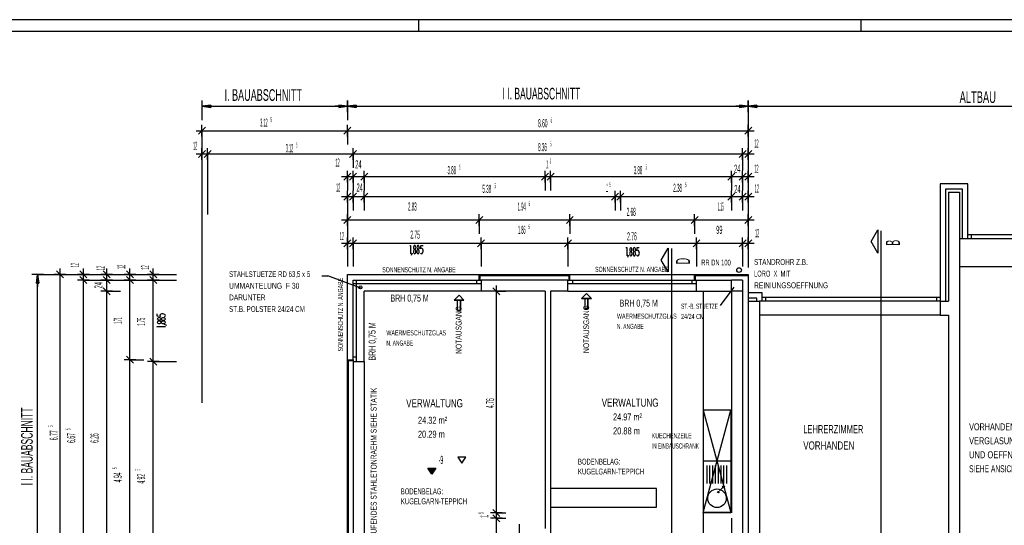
# Model space of a CAD drawing. Extents: x -0.6 to 1.54, y -0.37 to 1.17.
# Tile 72 of 79: x 0.23 to 0.65, y 0.58 to 0.8. Entities that reach past the tile are written whole.
import ezdxf

# ---------------------------------------------------------------- set-up
doc = ezdxf.new("R2010")
doc.units = 0
doc.linetypes.add('KCONTINUOUS', pattern=[0])
doc.layers.add('W01_---', color=7, linetype='CONTINUOUS')

msp = doc.modelspace()

# ---------------------------------------------------------------- linework, layer by layer
at = {"layer": 'W01_---', "color": 7, "linetype": 'KCONTINUOUS'}
for p, q in [((0.4, 0.8), (0.4, 0.795)), ((0.59, 0.8), (0.59, 0.795)), ((0.30701, 0.76535), (0.30701, 0.76035)), ((0.30701, 0.76285), (0.31076, 0.76335)), ((0.30701, 0.76285), (0.31076, 0.76335)), ((0.31076, 0.76335), (0.30701, 0.76285)), ((0.31076, 0.76235), (0.30701, 0.76285)), ((0.31076, 0.76235), (0.30701, 0.76285)), ((0.30701, 0.76285), (0.31076, 0.76235)), ((0.30701, 0.76285), (0.31226, 0.76285)), ((0.30701, 0.76285), (0.36951, 0.76285)), ((0.30701, 0.76285), (0.30701, 0.75685)), ((0.31076, 0.76335), (0.31076, 0.76235)), ((0.31076, 0.76335), (0.31076, 0.76235)), ((0.31076, 0.76235), (0.31076, 0.76335)), ((0.36951, 0.76285), (0.36426, 0.76285)), ((0.36951, 0.76285), (0.36576, 0.76335)), ((0.36576, 0.76335), (0.36576, 0.76235)), ((0.36951, 0.76285), (0.36576, 0.76335)), ((0.36576, 0.76335), (0.36576, 0.76235)), ((0.36951, 0.76285), (0.36576, 0.76335)), ((0.36576, 0.76335), (0.36576, 0.76235)), ((0.36576, 0.76235), (0.36951, 0.76285)), ((0.36576, 0.76235), (0.36951, 0.76285)), ((0.36576, 0.76235), (0.36951, 0.76285)), ((0.36951, 0.76035), (0.36951, 0.76535)), ((0.36951, 0.76535), (0.36951, 0.76035)), ((0.36951, 0.76285), (0.37326, 0.76335)), ((0.36951, 0.76285), (0.37326, 0.76335)), ((0.37326, 0.76335), (0.36951, 0.76285)), ((0.37326, 0.76235), (0.36951, 0.76285)), ((0.37326, 0.76235), (0.36951, 0.76285)), ((0.36951, 0.76285), (0.37326, 0.76235)), ((0.36951, 0.76285), (0.37476, 0.76285)), ((0.36951, 0.76285), (0.54161, 0.76285)), ((0.36951, 0.76285), (0.36951, 0.75685)), ((0.37326, 0.76335), (0.37326, 0.76235)), ((0.37326, 0.76335), (0.37326, 0.76235)), ((0.37326, 0.76235), (0.37326, 0.76335)), ((0.54161, 0.76285), (0.53636, 0.76285)), ((0.54161, 0.76285), (0.53786, 0.76335)), ((0.53786, 0.76335), (0.53786, 0.76235)), ((0.54161, 0.76285), (0.53786, 0.76335)), ((0.53786, 0.76335), (0.53786, 0.76235)), ((0.54161, 0.76285), (0.53786, 0.76335)), ((0.53786, 0.76335), (0.53786, 0.76235)), ((0.53786, 0.76235), (0.54161, 0.76285)), ((0.53786, 0.76235), (0.54161, 0.76285)), ((0.53786, 0.76235), (0.54161, 0.76285)), ((0.54161, 0.76035), (0.54161, 0.76535)), ((0.54161, 0.76535), (0.54161, 0.76035)), ((0.54161, 0.76285), (0.54536, 0.76335)), ((0.54161, 0.76285), (0.54536, 0.76335)), ((0.54536, 0.76335), (0.54161, 0.76285)), ((0.54536, 0.76235), (0.54161, 0.76285)), ((0.54536, 0.76235), (0.54161, 0.76285)), ((0.54161, 0.76285), (0.54536, 0.76235)), ((0.54161, 0.76285), (0.54686, 0.76285)), ((0.54161, 0.76285), (0.75628, 0.76285)), ((0.54161, 0.76285), (0.54161, 0.70404)), ((0.54536, 0.76335), (0.54536, 0.76235)), ((0.54536, 0.76335), (0.54536, 0.76235)), ((0.54536, 0.76235), (0.54536, 0.76335)), ((0.30551, 0.75085), (0.30851, 0.75385)), ((0.30701, 0.74985), (0.30701, 0.75485)), ((0.36801, 0.75085), (0.37101, 0.75385)), ((0.36951, 0.74985), (0.36951, 0.75485)), ((0.54011, 0.75085), (0.54311, 0.75385)), ((0.54161, 0.74985), (0.54161, 0.75485)), ((0.30451, 0.75235), (0.30951, 0.75235)), ((0.30701, 0.75235), (0.32943, 0.75235)), ((0.30701, 0.75235), (0.30701, 0.72993)), ((0.32943, 0.75235), (0.36951, 0.75235)), ((0.36701, 0.75235), (0.37201, 0.75235)), ((0.36951, 0.75235), (0.44905, 0.75235)), ((0.36951, 0.75235), (0.36951, 0.74635)), ((0.44905, 0.75235), (0.54161, 0.75235)), ((0.53911, 0.75235), (0.54411, 0.75235)), ((0.54161, 0.75235), (0.54161, 0.69363)), ((0.30701, 0.73985), (0.30701, 0.74485)), ((0.30941, 0.73985), (0.30941, 0.74485)), ((0.37191, 0.73985), (0.37191, 0.74485)), ((0.53921, 0.73985), (0.53921, 0.74485)), ((0.54161, 0.73985), (0.54161, 0.74485)), ((0.30451, 0.74235), (0.30951, 0.74235)), ((0.30551, 0.74085), (0.30851, 0.74385)), ((0.30691, 0.74235), (0.31191, 0.74235)), ((0.30701, 0.74235), (0.30941, 0.74235)), ((0.30701, 0.74235), (0.30701, 0.73635)), ((0.30791, 0.74085), (0.31091, 0.74385)), ((0.30941, 0.74235), (0.3414, 0.74235)), ((0.30941, 0.74235), (0.30941, 0.71641)), ((0.3414, 0.74235), (0.37191, 0.74235)), ((0.36941, 0.74235), (0.37441, 0.74235)), ((0.37041, 0.74085), (0.37341, 0.74385)), ((0.37191, 0.74235), (0.44929, 0.74235)), ((0.37191, 0.74235), (0.37191, 0.73635)), ((0.44929, 0.74235), (0.53921, 0.74235)), ((0.53671, 0.74235), (0.54171, 0.74235)), ((0.53771, 0.74085), (0.54071, 0.74385)), ((0.53911, 0.74235), (0.54411, 0.74235)), ((0.53921, 0.74235), (0.54058, 0.74235)), ((0.53921, 0.74235), (0.53921, 0.74098)), ((0.53921, 0.74098), (0.53921, 0.73519)), ((0.54011, 0.74085), (0.54311, 0.74385)), ((0.54058, 0.74235), (0.54161, 0.74235)), ((0.54161, 0.74235), (0.54161, 0.73635)), ((0.36701, 0.73264), (0.37201, 0.73264)), ((0.36801, 0.73114), (0.37101, 0.73414)), ((0.36941, 0.73264), (0.37441, 0.73264)), ((0.36951, 0.73014), (0.36951, 0.73514)), ((0.36951, 0.73264), (0.37191, 0.73264)), ((0.36951, 0.73264), (0.36951, 0.72664)), ((0.37041, 0.73114), (0.37341, 0.73414)), ((0.37191, 0.73014), (0.37191, 0.73514)), ((0.37191, 0.73264), (0.37671, 0.73264)), ((0.37191, 0.73264), (0.37191, 0.72664)), ((0.37421, 0.73264), (0.37921, 0.73264)), ((0.37521, 0.73114), (0.37821, 0.73414)), ((0.37671, 0.73014), (0.37671, 0.73514)), ((0.37671, 0.73264), (0.41063, 0.73264)), ((0.37671, 0.73264), (0.37671, 0.72664)), ((0.41063, 0.73264), (0.45441, 0.73264)), ((0.45191, 0.73264), (0.45691, 0.73264)), ((0.45291, 0.73114), (0.45591, 0.73414)), ((0.45421, 0.73264), (0.45921, 0.73264)), ((0.45441, 0.73014), (0.45441, 0.73514)), ((0.45441, 0.73264), (0.45671, 0.73264)), ((0.45441, 0.73264), (0.45441, 0.72664)), ((0.45521, 0.73114), (0.45821, 0.73414)), ((0.45671, 0.73014), (0.45671, 0.73514)), ((0.45671, 0.73264), (0.49063, 0.73264)), ((0.45671, 0.73264), (0.45671, 0.72664)), ((0.49063, 0.73264), (0.53441, 0.73264)), ((0.53191, 0.73264), (0.53691, 0.73264)), ((0.53291, 0.73114), (0.53591, 0.73414)), ((0.53441, 0.73014), (0.53441, 0.73514)), ((0.53441, 0.73264), (0.53921, 0.73264)), ((0.53441, 0.73264), (0.53441, 0.72664)), ((0.53671, 0.73264), (0.54171, 0.73264)), ((0.53771, 0.73114), (0.54071, 0.73414)), ((0.53911, 0.73264), (0.54411, 0.73264)), ((0.53921, 0.73014), (0.53921, 0.73514)), ((0.53921, 0.73264), (0.54161, 0.73264)), ((0.53921, 0.73264), (0.53921, 0.73015)), ((0.54011, 0.73114), (0.54311, 0.73414)), ((0.54161, 0.73014), (0.54161, 0.73514)), ((0.54161, 0.73264), (0.54161, 0.73255)), ((0.54161, 0.73255), (0.54161, 0.72664)), ((0.30701, 0.72993), (0.30701, 0.63548)), ((0.53921, 0.73015), (0.53921, 0.72664)), ((0.62401, 0.72953), (0.62401, 0.67913)), ((0.63601, 0.72953), (0.62401, 0.72953)), ((0.63601, 0.70593), (0.63601, 0.72953)), ((0.36701, 0.72404), (0.37201, 0.72404)), ((0.36801, 0.72254), (0.37101, 0.72554)), ((0.36941, 0.72404), (0.37441, 0.72404)), ((0.36951, 0.72154), (0.36951, 0.72654)), ((0.36951, 0.72404), (0.37191, 0.72404)), ((0.36951, 0.72404), (0.36951, 0.69454)), ((0.37041, 0.72254), (0.37341, 0.72554)), ((0.37191, 0.72154), (0.37191, 0.72654)), ((0.37191, 0.72404), (0.37671, 0.72404)), ((0.37191, 0.72404), (0.37191, 0.71804)), ((0.37421, 0.72404), (0.37921, 0.72404)), ((0.37521, 0.72254), (0.37821, 0.72554)), ((0.37671, 0.72154), (0.37671, 0.72654)), ((0.37671, 0.72404), (0.42505, 0.72404)), ((0.37671, 0.72404), (0.37671, 0.71804)), ((0.42505, 0.72404), (0.48441, 0.72404)), ((0.48191, 0.72404), (0.48691, 0.72404)), ((0.48291, 0.72254), (0.48591, 0.72554)), ((0.48421, 0.72404), (0.48921, 0.72404)), ((0.48441, 0.72154), (0.48441, 0.72654)), ((0.48441, 0.72404), (0.48671, 0.72404)), ((0.48441, 0.72404), (0.48441, 0.71804)), ((0.48521, 0.72254), (0.48821, 0.72554)), ((0.48671, 0.72154), (0.48671, 0.72654)), ((0.48671, 0.72404), (0.50656, 0.72404)), ((0.48671, 0.72404), (0.48671, 0.71804)), ((0.50656, 0.72404), (0.53441, 0.72404)), ((0.53191, 0.72404), (0.53691, 0.72404)), ((0.53291, 0.72254), (0.53591, 0.72554)), ((0.53441, 0.72154), (0.53441, 0.72654)), ((0.53441, 0.72404), (0.53921, 0.72404)), ((0.53441, 0.72404), (0.53441, 0.71804)), ((0.53671, 0.72404), (0.54171, 0.72404)), ((0.53771, 0.72254), (0.54071, 0.72554)), ((0.53911, 0.72404), (0.54411, 0.72404)), ((0.53921, 0.72154), (0.53921, 0.72654)), ((0.53921, 0.72404), (0.54161, 0.72404)), ((0.53921, 0.72404), (0.53921, 0.72148)), ((0.54011, 0.72254), (0.54311, 0.72554)), ((0.54161, 0.72154), (0.54161, 0.72654)), ((0.54161, 0.72404), (0.54161, 0.72388)), ((0.54161, 0.72388), (0.54161, 0.71679)), ((0.62631, 0.72723), (0.62631, 0.67913)), ((0.63371, 0.72723), (0.62631, 0.72723)), ((0.62761, 0.72593), (0.62761, 0.67913)), ((0.62761, 0.72593), (0.63241, 0.72593)), ((0.63241, 0.72593), (0.63241, 0.59373)), ((0.63371, 0.70593), (0.63371, 0.72723)), ((0.53921, 0.72148), (0.53921, 0.71804)), ((0.36801, 0.71254), (0.37101, 0.71554)), ((0.36951, 0.71154), (0.36951, 0.71654)), ((0.42461, 0.71254), (0.42761, 0.71554)), ((0.42611, 0.71154), (0.42611, 0.71654)), ((0.46351, 0.71254), (0.46651, 0.71554)), ((0.46501, 0.71154), (0.46501, 0.71654)), ((0.51711, 0.71254), (0.52011, 0.71554)), ((0.51861, 0.71154), (0.51861, 0.71654)), ((0.54011, 0.71254), (0.54311, 0.71554)), ((0.54161, 0.71154), (0.54161, 0.71654)), ((0.36701, 0.71404), (0.37201, 0.71404)), ((0.36951, 0.71404), (0.39063, 0.71404)), ((0.36951, 0.71404), (0.36951, 0.70804)), ((0.39063, 0.71404), (0.42611, 0.71404)), ((0.42361, 0.71404), (0.42861, 0.71404)), ((0.42611, 0.71404), (0.43774, 0.71404)), ((0.42611, 0.71404), (0.42611, 0.70804)), ((0.43774, 0.71404), (0.46501, 0.71404)), ((0.46251, 0.71404), (0.46751, 0.71404)), ((0.46501, 0.71404), (0.48682, 0.71404)), ((0.46501, 0.71404), (0.46501, 0.70804)), ((0.48682, 0.71404), (0.51861, 0.71404)), ((0.51611, 0.71404), (0.52111, 0.71404)), ((0.51861, 0.71404), (0.52363, 0.71404)), ((0.51861, 0.71404), (0.51861, 0.70901)), ((0.52363, 0.71404), (0.54161, 0.71404)), ((0.53911, 0.71404), (0.54411, 0.71404)), ((0.54161, 0.71404), (0.54161, 0.70804)), ((0.36951, 0.70154), (0.36951, 0.70654)), ((0.37191, 0.70154), (0.37191, 0.70654)), ((0.42691, 0.70154), (0.42691, 0.70654)), ((0.46421, 0.70154), (0.46421, 0.70654)), ((0.51861, 0.70901), (0.51861, 0.70804)), ((0.51941, 0.70154), (0.51941, 0.70654)), ((0.53921, 0.70154), (0.53921, 0.70654)), ((0.54161, 0.70154), (0.54161, 0.70654)), ((0.5944, 0.70477), (0.59733, 0.70984)), ((0.5944, 0.70477), (0.59733, 0.70984)), ((0.5944, 0.70477), (0.59733, 0.70984)), ((0.59733, 0.70984), (0.59733, 0.6997)), ((0.59733, 0.70984), (0.59733, 0.6997)), ((0.59733, 0.70984), (0.59733, 0.6997)), ((0.59874, 0.5754), (0.59874, 0.70939)), ((0.75628, 0.70763), (0.63601, 0.70763)), ((0.63751, 0.70593), (0.63751, 0.70763)), ((0.36701, 0.70404), (0.37201, 0.70404)), ((0.36801, 0.70254), (0.37101, 0.70554)), ((0.36941, 0.70404), (0.37441, 0.70404)), ((0.36951, 0.70404), (0.37191, 0.70404)), ((0.36951, 0.70404), (0.36951, 0.69404)), ((0.37041, 0.70254), (0.37341, 0.70554)), ((0.37191, 0.70404), (0.39374, 0.70404)), ((0.37191, 0.70404), (0.37191, 0.69404)), ((0.39374, 0.70404), (0.42691, 0.70404)), ((0.39625, 0.70305), (0.39657, 0.70305)), ((0.39657, 0.70305), (0.39657, 0.69955)), ((0.39789, 0.70254), (0.39786, 0.70221)), ((0.39786, 0.70221), (0.39789, 0.70188)), ((0.398, 0.70282), (0.39789, 0.70254)), ((0.39815, 0.70301), (0.398, 0.70282)), ((0.39834, 0.70307), (0.39815, 0.70301)), ((0.39852, 0.70301), (0.39834, 0.70307)), ((0.39868, 0.70282), (0.39852, 0.70301)), ((0.39879, 0.70254), (0.39868, 0.70282)), ((0.39882, 0.70221), (0.39879, 0.70254)), ((0.39879, 0.70188), (0.39882, 0.70221)), ((0.39938, 0.70254), (0.39935, 0.70221)), ((0.39935, 0.70221), (0.39938, 0.70188)), ((0.39949, 0.70282), (0.39938, 0.70254)), ((0.39964, 0.70301), (0.39949, 0.70282)), ((0.39983, 0.70307), (0.39964, 0.70301)), ((0.40001, 0.70301), (0.39983, 0.70307)), ((0.40017, 0.70282), (0.40001, 0.70301)), ((0.40027, 0.70254), (0.40017, 0.70282)), ((0.40031, 0.70221), (0.40027, 0.70254)), ((0.40027, 0.70188), (0.40031, 0.70221)), ((0.40087, 0.70162), (0.401, 0.70305)), ((0.401, 0.70305), (0.40196, 0.70305)), ((0.42441, 0.70404), (0.42941, 0.70404)), ((0.42541, 0.70254), (0.42841, 0.70554)), ((0.42691, 0.70404), (0.43791, 0.70404)), ((0.42691, 0.70404), (0.42691, 0.69404)), ((0.43791, 0.70404), (0.46421, 0.70404)), ((0.46171, 0.70404), (0.46671, 0.70404)), ((0.46271, 0.70254), (0.46571, 0.70554)), ((0.46421, 0.70404), (0.48755, 0.70404)), ((0.46421, 0.70404), (0.46421, 0.69404)), ((0.48755, 0.70404), (0.51941, 0.70404)), ((0.48911, 0.70214), (0.48944, 0.70214)), ((0.48944, 0.70214), (0.48944, 0.69864)), ((0.49102, 0.70209), (0.49086, 0.7019)), ((0.49121, 0.70215), (0.49102, 0.70209)), ((0.49139, 0.70209), (0.49121, 0.70215)), ((0.49155, 0.7019), (0.49139, 0.70209)), ((0.49251, 0.70209), (0.49235, 0.7019)), ((0.49269, 0.70215), (0.49251, 0.70209)), ((0.49288, 0.70209), (0.49269, 0.70215)), ((0.49304, 0.7019), (0.49288, 0.70209)), ((0.49374, 0.7007), (0.49387, 0.70214)), ((0.49387, 0.70214), (0.49483, 0.70214)), ((0.51691, 0.70404), (0.52191, 0.70404)), ((0.51791, 0.70254), (0.52091, 0.70554)), ((0.51941, 0.70404), (0.523, 0.70404)), ((0.51941, 0.70404), (0.51941, 0.70045)), ((0.523, 0.70404), (0.53921, 0.70404)), ((0.53671, 0.70404), (0.54171, 0.70404)), ((0.53771, 0.70254), (0.54071, 0.70554)), ((0.53911, 0.70404), (0.54411, 0.70404)), ((0.53921, 0.70404), (0.54107, 0.70404)), ((0.53921, 0.70404), (0.53921, 0.70218)), ((0.53921, 0.70218), (0.53921, 0.69404)), ((0.54011, 0.70254), (0.54311, 0.70554)), ((0.54107, 0.70404), (0.54161, 0.70404)), ((0.54161, 0.70404), (0.54161, 0.69404)), ((0.59733, 0.6997), (0.5944, 0.70477)), ((0.59733, 0.6997), (0.5944, 0.70477)), ((0.59733, 0.6997), (0.5944, 0.70477)), ((0.71877, 0.70593), (0.63241, 0.70593)), ((0.39704, 0.69897), (0.39737, 0.69991)), ((0.39786, 0.70081), (0.39782, 0.70046)), ((0.39782, 0.70046), (0.39786, 0.70011)), ((0.39798, 0.70111), (0.39786, 0.70081)), ((0.39786, 0.70011), (0.39798, 0.69981)), ((0.39789, 0.70188), (0.398, 0.7016)), ((0.39814, 0.70131), (0.39798, 0.70111)), ((0.39798, 0.69981), (0.39814, 0.69961)), ((0.398, 0.7016), (0.39815, 0.70141)), ((0.39829, 0.70136), (0.39814, 0.70131)), ((0.39814, 0.69961), (0.39834, 0.69954)), ((0.39815, 0.70141), (0.39829, 0.70136)), ((0.39829, 0.70136), (0.39839, 0.70136)), ((0.39834, 0.69954), (0.39854, 0.69961)), ((0.39839, 0.70136), (0.39852, 0.70141)), ((0.39854, 0.70131), (0.39839, 0.70136)), ((0.39852, 0.70141), (0.39868, 0.7016)), ((0.3987, 0.70111), (0.39854, 0.70131)), ((0.39854, 0.69961), (0.3987, 0.69981)), ((0.39868, 0.7016), (0.39879, 0.70188)), ((0.39882, 0.70081), (0.3987, 0.70111)), ((0.3987, 0.69981), (0.39882, 0.70011)), ((0.39886, 0.70046), (0.39882, 0.70081)), ((0.39882, 0.70011), (0.39886, 0.70046)), ((0.39935, 0.70081), (0.39931, 0.70046)), ((0.39931, 0.70046), (0.39935, 0.70011)), ((0.39946, 0.70111), (0.39935, 0.70081)), ((0.39935, 0.70011), (0.39946, 0.69981)), ((0.39938, 0.70188), (0.39949, 0.7016)), ((0.39963, 0.70131), (0.39946, 0.70111)), ((0.39946, 0.69981), (0.39963, 0.69961)), ((0.39949, 0.7016), (0.39964, 0.70141)), ((0.39978, 0.70136), (0.39963, 0.70131)), ((0.39963, 0.69961), (0.39983, 0.69954)), ((0.39964, 0.70141), (0.39978, 0.70136)), ((0.39978, 0.70136), (0.39988, 0.70136)), ((0.39983, 0.69954), (0.40003, 0.69961)), ((0.39988, 0.70136), (0.40001, 0.70141)), ((0.40003, 0.70131), (0.39988, 0.70136)), ((0.40001, 0.70141), (0.40017, 0.7016)), ((0.40019, 0.70111), (0.40003, 0.70131)), ((0.40003, 0.69961), (0.40019, 0.69981)), ((0.40017, 0.7016), (0.40027, 0.70188)), ((0.4003, 0.70081), (0.40019, 0.70111)), ((0.40019, 0.69981), (0.4003, 0.70011)), ((0.40034, 0.70046), (0.4003, 0.70081)), ((0.4003, 0.70011), (0.40034, 0.70046)), ((0.40081, 0.69994), (0.40102, 0.69965)), ((0.4011, 0.70185), (0.40087, 0.70162)), ((0.40102, 0.69965), (0.40127, 0.69953)), ((0.40137, 0.70191), (0.4011, 0.70185)), ((0.40127, 0.69953), (0.40154, 0.6996)), ((0.40162, 0.70179), (0.40137, 0.70191)), ((0.40154, 0.6996), (0.40177, 0.69983)), ((0.40183, 0.70151), (0.40162, 0.70179)), ((0.40177, 0.69983), (0.40193, 0.7002)), ((0.40196, 0.7011), (0.40183, 0.70151)), ((0.40193, 0.7002), (0.402, 0.70064)), ((0.402, 0.70064), (0.40196, 0.7011)), ((0.48991, 0.69805), (0.49023, 0.69899)), ((0.49073, 0.6999), (0.49069, 0.69954)), ((0.49069, 0.69954), (0.49073, 0.69919)), ((0.49076, 0.70162), (0.49072, 0.70129)), ((0.49072, 0.70129), (0.49076, 0.70096)), ((0.49084, 0.70019), (0.49073, 0.6999)), ((0.49073, 0.69919), (0.49084, 0.69889)), ((0.49086, 0.7019), (0.49076, 0.70162)), ((0.49076, 0.70096), (0.49086, 0.70068)), ((0.49101, 0.70039), (0.49084, 0.70019)), ((0.49084, 0.69889), (0.49101, 0.69869)), ((0.49086, 0.70068), (0.49102, 0.70049)), ((0.49116, 0.70045), (0.49101, 0.70039)), ((0.49101, 0.69869), (0.49121, 0.69862)), ((0.49102, 0.70049), (0.49116, 0.70045)), ((0.49116, 0.70045), (0.49125, 0.70045)), ((0.49121, 0.69862), (0.4914, 0.69869)), ((0.49125, 0.70045), (0.49139, 0.70049)), ((0.4914, 0.70039), (0.49125, 0.70045)), ((0.49139, 0.70049), (0.49155, 0.70068)), ((0.49157, 0.70019), (0.4914, 0.70039)), ((0.4914, 0.69869), (0.49157, 0.69889)), ((0.49165, 0.70162), (0.49155, 0.7019)), ((0.49155, 0.70068), (0.49165, 0.70096)), ((0.49168, 0.6999), (0.49157, 0.70019)), ((0.49157, 0.69889), (0.49168, 0.69919)), ((0.49169, 0.70129), (0.49165, 0.70162)), ((0.49165, 0.70096), (0.49169, 0.70129)), ((0.49172, 0.69954), (0.49168, 0.6999)), ((0.49168, 0.69919), (0.49172, 0.69954)), ((0.49222, 0.6999), (0.49218, 0.69954)), ((0.49218, 0.69954), (0.49222, 0.69919)), ((0.49225, 0.70162), (0.49221, 0.70129)), ((0.49221, 0.70129), (0.49225, 0.70096)), ((0.49233, 0.70019), (0.49222, 0.6999)), ((0.49222, 0.69919), (0.49233, 0.69889)), ((0.49235, 0.7019), (0.49225, 0.70162)), ((0.49225, 0.70096), (0.49235, 0.70068)), ((0.4925, 0.70039), (0.49233, 0.70019)), ((0.49233, 0.69889), (0.4925, 0.69869)), ((0.49235, 0.70068), (0.49251, 0.70049)), ((0.49265, 0.70045), (0.4925, 0.70039)), ((0.4925, 0.69869), (0.49269, 0.69862)), ((0.49251, 0.70049), (0.49265, 0.70045)), ((0.49265, 0.70045), (0.49274, 0.70045)), ((0.49269, 0.69862), (0.49289, 0.69869)), ((0.49274, 0.70045), (0.49288, 0.70049)), ((0.49289, 0.70039), (0.49274, 0.70045)), ((0.49288, 0.70049), (0.49304, 0.70068)), ((0.49306, 0.70019), (0.49289, 0.70039)), ((0.49289, 0.69869), (0.49306, 0.69889)), ((0.49314, 0.70162), (0.49304, 0.7019)), ((0.49304, 0.70068), (0.49314, 0.70096)), ((0.49317, 0.6999), (0.49306, 0.70019)), ((0.49306, 0.69889), (0.49317, 0.69919)), ((0.49318, 0.70129), (0.49314, 0.70162)), ((0.49314, 0.70096), (0.49318, 0.70129)), ((0.49321, 0.69954), (0.49317, 0.6999)), ((0.49317, 0.69919), (0.49321, 0.69954)), ((0.49368, 0.69902), (0.49389, 0.69874)), ((0.49397, 0.70093), (0.49374, 0.7007)), ((0.49389, 0.69874), (0.49414, 0.69862)), ((0.49423, 0.70099), (0.49397, 0.70093)), ((0.49414, 0.69862), (0.4944, 0.69868)), ((0.49449, 0.70087), (0.49423, 0.70099)), ((0.4944, 0.69868), (0.49463, 0.69891)), ((0.4947, 0.70059), (0.49449, 0.70087)), ((0.49463, 0.69891), (0.49479, 0.69928)), ((0.49483, 0.70019), (0.4947, 0.70059)), ((0.49479, 0.69928), (0.49486, 0.69973)), ((0.49486, 0.69973), (0.49483, 0.70019)), ((0.50428, 0.69679), (0.50721, 0.70186)), ((0.50428, 0.69679), (0.50721, 0.70186)), ((0.50428, 0.69679), (0.50721, 0.70186)), ((0.50721, 0.70186), (0.50721, 0.69172)), ((0.50721, 0.70186), (0.50721, 0.69172)), ((0.50721, 0.70186), (0.50721, 0.69172)), ((0.50881, 0.54615), (0.50881, 0.70176)), ((0.51941, 0.70045), (0.51941, 0.69404)), ((0.50721, 0.69172), (0.50428, 0.69679)), ((0.50721, 0.69172), (0.50428, 0.69679)), ((0.50721, 0.69172), (0.50428, 0.69679)), ((0.71877, 0.69393), (0.63241, 0.69393)), ((0.23891, 0.69063), (0.23391, 0.69063)), ((0.23591, 0.68688), (0.23641, 0.69063)), ((0.23591, 0.68688), (0.23641, 0.69063)), ((0.23641, 0.69063), (0.23591, 0.68688)), ((0.23641, 0.69063), (0.23691, 0.68688)), ((0.23641, 0.69063), (0.23691, 0.68688)), ((0.23691, 0.68688), (0.23641, 0.69063)), ((0.23641, 0.69063), (0.23641, 0.68538)), ((0.23641, 0.55513), (0.23641, 0.69063)), ((0.23641, 0.69063), (0.28831, 0.69063)), ((0.24859, 0.69063), (0.24359, 0.69063)), ((0.24759, 0.68913), (0.24459, 0.69213)), ((0.24609, 0.68813), (0.24609, 0.69313)), ((0.24609, 0.55513), (0.24609, 0.69063)), ((0.24609, 0.69063), (0.25209, 0.69063)), ((0.25859, 0.69063), (0.25359, 0.69063)), ((0.25759, 0.68913), (0.25459, 0.69213)), ((0.25759, 0.68673), (0.25459, 0.68973)), ((0.25609, 0.68813), (0.25609, 0.69313)), ((0.25609, 0.68573), (0.25609, 0.69073)), ((0.25609, 0.68823), (0.25609, 0.69063)), ((0.25609, 0.69063), (0.26209, 0.69063)), ((0.26859, 0.69063), (0.26359, 0.69063)), ((0.26759, 0.68913), (0.26459, 0.69213)), ((0.26759, 0.68673), (0.26459, 0.68973)), ((0.26609, 0.68813), (0.26609, 0.69313)), ((0.26609, 0.68573), (0.26609, 0.69073)), ((0.26609, 0.68823), (0.26609, 0.69063)), ((0.26609, 0.69063), (0.27209, 0.69063)), ((0.27859, 0.69063), (0.27359, 0.69063)), ((0.27759, 0.68913), (0.27459, 0.69213)), ((0.27759, 0.68673), (0.27459, 0.68973)), ((0.27609, 0.68813), (0.27609, 0.69313)), ((0.27609, 0.68573), (0.27609, 0.69073)), ((0.27609, 0.68823), (0.27609, 0.69063)), ((0.27609, 0.69063), (0.28209, 0.69063)), ((0.28859, 0.69063), (0.28359, 0.69063)), ((0.28759, 0.68913), (0.28459, 0.69213)), ((0.28759, 0.68673), (0.28459, 0.68973)), ((0.28609, 0.68813), (0.28609, 0.69313)), ((0.28609, 0.68573), (0.28609, 0.69073)), ((0.28609, 0.68823), (0.28609, 0.69063)), ((0.28609, 0.69063), (0.29609, 0.69063)), ((0.3585, 0.68999), (0.36103, 0.68999)), ((0.37572, 0.68464), (0.36103, 0.68999)), ((0.36951, 0.65403), (0.36951, 0.69063)), ((0.36951, 0.69063), (0.42611, 0.69063)), ((0.42611, 0.68823), (0.42611, 0.69063)), ((0.42611, 0.69063), (0.46501, 0.69063)), ((0.42651, 0.68823), (0.42651, 0.69023)), ((0.42651, 0.69023), (0.46461, 0.69023)), ((0.46461, 0.69023), (0.46461, 0.68823)), ((0.46501, 0.68823), (0.46501, 0.69063)), ((0.46501, 0.69063), (0.51861, 0.69063)), ((0.51861, 0.68823), (0.51861, 0.69063)), ((0.51861, 0.69063), (0.54161, 0.69063)), ((0.51901, 0.68823), (0.51901, 0.69023)), ((0.51901, 0.69023), (0.54161, 0.69023)), ((0.54161, 0.69063), (0.54161, 0.68273)), ((0.23691, 0.68688), (0.23591, 0.68688)), ((0.23691, 0.68688), (0.23591, 0.68688)), ((0.23591, 0.68688), (0.23691, 0.68688)), ((0.25859, 0.68823), (0.25359, 0.68823)), ((0.25609, 0.55473), (0.25609, 0.68823)), ((0.25609, 0.68823), (0.28609, 0.68823)), ((0.26859, 0.68823), (0.26359, 0.68823)), ((0.26609, 0.68343), (0.26609, 0.68823)), ((0.26609, 0.68823), (0.27209, 0.68823)), ((0.26609, 0.68093), (0.26609, 0.68593)), ((0.27859, 0.68823), (0.27359, 0.68823)), ((0.27609, 0.65403), (0.27609, 0.68823)), ((0.27609, 0.68823), (0.28209, 0.68823)), ((0.28859, 0.68823), (0.28359, 0.68823)), ((0.28609, 0.65323), (0.28609, 0.68823)), ((0.28609, 0.68823), (0.29609, 0.68823)), ((0.37191, 0.65403), (0.37191, 0.68823)), ((0.37191, 0.68823), (0.37671, 0.68823)), ((0.37191, 0.68673), (0.42691, 0.68673)), ((0.37341, 0.65323), (0.37341, 0.68823)), ((0.37671, 0.68823), (0.42691, 0.68823)), ((0.42491, 0.68823), (0.42491, 0.68673)), ((0.42691, 0.68823), (0.42691, 0.68343)), ((0.46421, 0.68823), (0.42691, 0.68823)), ((0.43349, 0.68093), (0.43349, 0.68593)), ((0.46421, 0.68343), (0.46421, 0.68823)), ((0.46421, 0.68823), (0.51941, 0.68823)), ((0.46421, 0.68673), (0.51941, 0.68673)), ((0.46621, 0.68823), (0.46621, 0.68673)), ((0.51741, 0.68823), (0.51741, 0.68673)), ((0.51941, 0.68343), (0.51941, 0.68823)), ((0.51941, 0.68823), (0.53441, 0.68823)), ((0.52967, 0.67726), (0.53554, 0.68522)), ((0.53441, 0.68343), (0.53441, 0.68823)), ((0.53921, 0.68823), (0.53441, 0.68823)), ((0.53921, 0.68823), (0.53921, 0.55473)), ((0.26859, 0.68343), (0.26359, 0.68343)), ((0.26759, 0.68193), (0.26459, 0.68493)), ((0.26609, 0.55823), (0.26609, 0.68343)), ((0.26609, 0.68343), (0.27209, 0.68343)), ((0.37671, 0.65323), (0.37671, 0.68343)), ((0.42691, 0.68343), (0.37671, 0.68343)), ((0.41528, 0.67959), (0.41741, 0.68172)), ((0.41528, 0.67959), (0.41741, 0.68172)), ((0.41741, 0.68172), (0.41528, 0.6796)), ((0.41741, 0.68172), (0.41953, 0.67959)), ((0.41741, 0.68172), (0.41953, 0.67959)), ((0.41741, 0.68172), (0.41953, 0.6796)), ((0.45441, 0.68343), (0.42691, 0.68343)), ((0.43599, 0.68343), (0.43099, 0.68343)), ((0.43499, 0.68193), (0.43199, 0.68493)), ((0.43349, 0.58823), (0.43349, 0.68343)), ((0.43349, 0.68343), (0.43749, 0.68343)), ((0.45441, 0.68343), (0.45441, 0.58593)), ((0.46421, 0.68343), (0.45671, 0.68343)), ((0.45671, 0.68343), (0.45671, 0.49303)), ((0.46421, 0.68343), (0.51941, 0.68343)), ((0.47007, 0.68035), (0.4722, 0.68248)), ((0.47007, 0.68035), (0.4722, 0.68248)), ((0.4722, 0.68248), (0.47007, 0.68035)), ((0.4722, 0.68248), (0.47433, 0.68035)), ((0.4722, 0.68248), (0.47433, 0.68035)), ((0.4722, 0.68248), (0.47433, 0.68035)), ((0.51941, 0.68343), (0.53441, 0.68343)), ((0.52221, 0.68343), (0.52221, 0.58843)), ((0.53441, 0.68343), (0.53441, 0.58823)), ((0.53921, 0.68343), (0.53441, 0.68343)), ((0.54761, 0.68273), (0.54161, 0.68273)), ((0.54161, 0.68273), (0.54161, 0.67913)), ((0.54761, 0.67913), (0.54761, 0.68273)), ((0.41528, 0.6796), (0.41953, 0.6796)), ((0.41953, 0.67959), (0.41528, 0.67959)), ((0.41953, 0.67959), (0.41528, 0.67959)), ((0.41681, 0.67509), (0.41681, 0.6796)), ((0.41681, 0.6751), (0.41681, 0.67959)), ((0.41681, 0.67959), (0.41801, 0.67959)), ((0.41681, 0.6751), (0.41681, 0.67959)), ((0.41681, 0.67959), (0.41801, 0.67959)), ((0.418, 0.67509), (0.418, 0.6796)), ((0.41801, 0.67959), (0.41801, 0.6751)), ((0.41801, 0.67959), (0.41801, 0.6751)), ((0.47433, 0.68035), (0.47007, 0.68035)), ((0.47433, 0.68035), (0.47007, 0.68035)), ((0.47007, 0.68035), (0.47433, 0.68035)), ((0.4716, 0.67585), (0.4716, 0.68035)), ((0.4716, 0.68035), (0.4728, 0.68035)), ((0.4716, 0.67585), (0.4716, 0.68035)), ((0.4716, 0.68035), (0.4728, 0.68035)), ((0.4716, 0.67585), (0.4716, 0.68035)), ((0.4728, 0.68035), (0.4728, 0.67585)), ((0.4728, 0.68035), (0.4728, 0.67585)), ((0.4728, 0.67585), (0.4728, 0.68035)), ((0.54531, 0.68043), (0.54161, 0.68043)), ((0.54161, 0.67913), (0.54161, 0.53793)), ((0.54161, 0.67913), (0.54641, 0.67913)), ((0.54531, 0.67913), (0.54531, 0.68043)), ((0.62401, 0.67913), (0.54641, 0.67913)), ((0.54641, 0.67913), (0.54641, 0.54873)), ((0.54761, 0.68083), (0.62401, 0.68083)), ((0.54911, 0.68083), (0.54911, 0.67913)), ((0.62251, 0.68083), (0.62251, 0.67913)), ((0.62401, 0.67913), (0.62761, 0.67913)), ((0.62401, 0.67913), (0.62401, 0.67313)), ((0.2878, 0.67271), (0.2878, 0.67368)), ((0.28924, 0.67259), (0.2878, 0.67271)), ((0.28906, 0.67334), (0.28894, 0.67308)), ((0.28894, 0.67308), (0.289, 0.67282)), ((0.289, 0.67282), (0.28924, 0.67259)), ((0.28935, 0.67355), (0.28906, 0.67334)), ((0.28975, 0.67368), (0.28935, 0.67355)), ((0.29021, 0.67371), (0.28975, 0.67368)), ((0.29066, 0.67364), (0.29021, 0.67371)), ((0.29103, 0.67348), (0.29066, 0.67364)), ((0.29091, 0.67253), (0.2912, 0.67274)), ((0.29126, 0.67326), (0.29103, 0.67348)), ((0.2912, 0.67274), (0.29132, 0.67299)), ((0.29132, 0.67299), (0.29126, 0.67326)), ((0.41801, 0.6751), (0.41681, 0.6751)), ((0.41801, 0.6751), (0.41681, 0.6751)), ((0.41681, 0.67509), (0.418, 0.67509)), ((0.4728, 0.67585), (0.4716, 0.67585)), ((0.4728, 0.67585), (0.4716, 0.67585)), ((0.4716, 0.67585), (0.4728, 0.67585)), ((0.62401, 0.67313), (0.54641, 0.67313)), ((0.62401, 0.67313), (0.62761, 0.67313)), ((0.62761, 0.67313), (0.62761, 0.59373)), ((0.28785, 0.67173), (0.28778, 0.67155)), ((0.28778, 0.67155), (0.28785, 0.67136)), ((0.28785, 0.67024), (0.28778, 0.67006)), ((0.28778, 0.67006), (0.28785, 0.66987)), ((0.2878, 0.66796), (0.2878, 0.66829)), ((0.2878, 0.66829), (0.2913, 0.66829)), ((0.28803, 0.67189), (0.28785, 0.67173)), ((0.28785, 0.67136), (0.28803, 0.6712)), ((0.28803, 0.6704), (0.28785, 0.67024)), ((0.28785, 0.66987), (0.28803, 0.66971)), ((0.28831, 0.67199), (0.28803, 0.67189)), ((0.28803, 0.6712), (0.28831, 0.6711)), ((0.28831, 0.6705), (0.28803, 0.6704)), ((0.28803, 0.66971), (0.28831, 0.66961)), ((0.28864, 0.67203), (0.28831, 0.67199)), ((0.28831, 0.6711), (0.28864, 0.67106)), ((0.28864, 0.67054), (0.28831, 0.6705)), ((0.28831, 0.66961), (0.28864, 0.66957)), ((0.28897, 0.67199), (0.28864, 0.67203)), ((0.28864, 0.67106), (0.28897, 0.6711)), ((0.28897, 0.6705), (0.28864, 0.67054)), ((0.28864, 0.66957), (0.28897, 0.66961)), ((0.28925, 0.67188), (0.28897, 0.67199)), ((0.28897, 0.6711), (0.28925, 0.6712)), ((0.28925, 0.6704), (0.28897, 0.6705)), ((0.28897, 0.66961), (0.28925, 0.66971)), ((0.28944, 0.67173), (0.28925, 0.67188)), ((0.28925, 0.6712), (0.28944, 0.67136)), ((0.28944, 0.67024), (0.28925, 0.6704)), ((0.28925, 0.66971), (0.28944, 0.66987)), ((0.28949, 0.67159), (0.28944, 0.67173)), ((0.28944, 0.67136), (0.28949, 0.6715)), ((0.28949, 0.6701), (0.28944, 0.67024)), ((0.28944, 0.66987), (0.28949, 0.67001)), ((0.28954, 0.67174), (0.28949, 0.67159)), ((0.28949, 0.6715), (0.28949, 0.67159)), ((0.28949, 0.6715), (0.28954, 0.67135)), ((0.28954, 0.67025), (0.28949, 0.6701)), ((0.28949, 0.67001), (0.28949, 0.6701)), ((0.28949, 0.67001), (0.28954, 0.66986)), ((0.28974, 0.67191), (0.28954, 0.67174)), ((0.28954, 0.67135), (0.28974, 0.67118)), ((0.28974, 0.67042), (0.28954, 0.67025)), ((0.28954, 0.66986), (0.28974, 0.66969)), ((0.29004, 0.67202), (0.28974, 0.67191)), ((0.28974, 0.67118), (0.29004, 0.67107)), ((0.29004, 0.67053), (0.28974, 0.67042)), ((0.28974, 0.66969), (0.29004, 0.66958)), ((0.29039, 0.67206), (0.29004, 0.67202)), ((0.29004, 0.67107), (0.29039, 0.67103)), ((0.29039, 0.67057), (0.29004, 0.67053)), ((0.29004, 0.66958), (0.29039, 0.66954)), ((0.29075, 0.67202), (0.29039, 0.67206)), ((0.29039, 0.67103), (0.29075, 0.67107)), ((0.29075, 0.67053), (0.29039, 0.67057)), ((0.29039, 0.66954), (0.29075, 0.66958)), ((0.29104, 0.67191), (0.29075, 0.67202)), ((0.29075, 0.67107), (0.29104, 0.67118)), ((0.29104, 0.67042), (0.29075, 0.67053)), ((0.29075, 0.66958), (0.29104, 0.66969)), ((0.29188, 0.66876), (0.29095, 0.66908)), ((0.29125, 0.67174), (0.29104, 0.67191)), ((0.29104, 0.67118), (0.29125, 0.67135)), ((0.29125, 0.67025), (0.29104, 0.67042)), ((0.29104, 0.66969), (0.29125, 0.66986)), ((0.29132, 0.67155), (0.29125, 0.67174)), ((0.29125, 0.67135), (0.29132, 0.67155)), ((0.29132, 0.67006), (0.29125, 0.67025)), ((0.29125, 0.66986), (0.29132, 0.67006)), ((0.27759, 0.65253), (0.27459, 0.65553)), ((0.27609, 0.65153), (0.27609, 0.65653)), ((0.28609, 0.65073), (0.28609, 0.65573)), ((0.27859, 0.65403), (0.27359, 0.65403)), ((0.27609, 0.55513), (0.27609, 0.65403)), ((0.27609, 0.65403), (0.28209, 0.65403)), ((0.28859, 0.65323), (0.28359, 0.65323)), ((0.28759, 0.65173), (0.28459, 0.65473)), ((0.28609, 0.55473), (0.28609, 0.65323)), ((0.28609, 0.65323), (0.29609, 0.65323)), ((0.36951, 0.65403), (0.37191, 0.65403)), ((0.36951, 0.55513), (0.36951, 0.65403)), ((0.36991, 0.65363), (0.37191, 0.65363)), ((0.36991, 0.55473), (0.36991, 0.65363)), ((0.37191, 0.65523), (0.37341, 0.65523)), ((0.37191, 0.65403), (0.37191, 0.55473)), ((0.37191, 0.65323), (0.37671, 0.65323)), ((0.37671, 0.65323), (0.37671, 0.55823)), ((0.53421, 0.63243), (0.52221, 0.63243)), ((0.52221, 0.63243), (0.53421, 0.58843)), ((0.52221, 0.58843), (0.53421, 0.63243)), ((0.53421, 0.63243), (0.53421, 0.58843)), ((0.42035, 0.61215), (0.41686, 0.61215)), ((0.41686, 0.61215), (0.41861, 0.60965)), ((0.41861, 0.60965), (0.42035, 0.61215)), ((0.53421, 0.61043), (0.52221, 0.61043)), ((0.52221, 0.61043), (0.52221, 0.55273)), ((0.40402, 0.60741), (0.40577, 0.60741)), ((0.40577, 0.60491), (0.40402, 0.60741)), ((0.40728, 0.60729), (0.40426, 0.60729)), ((0.40426, 0.60729), (0.40577, 0.60513)), ((0.4045, 0.60716), (0.40577, 0.60716)), ((0.40577, 0.60535), (0.4045, 0.60716)), ((0.4068, 0.60704), (0.40474, 0.60704)), ((0.40474, 0.60704), (0.40577, 0.60556)), ((0.40498, 0.60691), (0.40577, 0.60691)), ((0.40577, 0.60578), (0.40498, 0.60691)), ((0.40632, 0.60679), (0.40522, 0.60679)), ((0.40522, 0.60679), (0.40577, 0.606)), ((0.40546, 0.60666), (0.40577, 0.60666)), ((0.40577, 0.60622), (0.40546, 0.60666)), ((0.40584, 0.60654), (0.4057, 0.60654)), ((0.4057, 0.60654), (0.40577, 0.60644)), ((0.40577, 0.60741), (0.40752, 0.60741)), ((0.40752, 0.60741), (0.40577, 0.60491)), ((0.40577, 0.60513), (0.40728, 0.60729)), ((0.40577, 0.60716), (0.40704, 0.60716)), ((0.40704, 0.60716), (0.40577, 0.60535)), ((0.40577, 0.60556), (0.4068, 0.60704)), ((0.40577, 0.60691), (0.40657, 0.60691)), ((0.40657, 0.60691), (0.40577, 0.60578)), ((0.40577, 0.606), (0.40632, 0.60679)), ((0.40577, 0.60666), (0.40609, 0.60666)), ((0.40609, 0.60666), (0.40577, 0.60622)), ((0.40577, 0.60644), (0.40584, 0.60654)), ((0.524, 0.6009), (0.524, 0.60863)), ((0.5252, 0.6009), (0.5252, 0.60863)), ((0.5264, 0.6009), (0.5264, 0.60863)), ((0.5276, 0.6009), (0.5276, 0.60863)), ((0.5288, 0.6009), (0.5288, 0.60863)), ((0.53, 0.6009), (0.53, 0.60863)), ((0.5312, 0.6009), (0.5312, 0.60863)), ((0.5324, 0.6009), (0.5324, 0.60863)), ((0.50221, 0.59869), (0.4566, 0.59869)), ((0.50221, 0.59069), (0.50221, 0.59869)), ((0.53145, 0.59986), (0.5293, 0.59771)), ((0.62761, 0.59373), (0.62761, 0.54873)), ((0.63241, 0.59373), (0.63241, 0.54873)), ((0.43599, 0.58823), (0.43099, 0.58823)), ((0.43499, 0.58673), (0.43199, 0.58973)), ((0.43349, 0.58573), (0.43349, 0.59073)), ((0.43349, 0.58343), (0.43349, 0.58843)), ((0.43349, 0.58593), (0.43349, 0.58823)), ((0.43349, 0.58823), (0.43749, 0.58823)), ((0.4566, 0.59069), (0.50221, 0.59069)), ((0.53421, 0.58843), (0.52221, 0.58843)), ((0.52221, 0.58843), (0.53421, 0.58843)), ((0.43599, 0.58593), (0.43099, 0.58593)), ((0.43499, 0.58443), (0.43199, 0.58743)), ((0.43349, 0.55823), (0.43349, 0.58593)), ((0.43349, 0.58593), (0.43749, 0.58593)), ((0.45441, 0.58593), (0.45441, 0.58153)), ((0.53441, 0.58593), (0.53441, 0.55473)), ((0.44339, 0.57843), (0.44339, 0.58343))]:
    msp.add_line(p, q, dxfattribs=at)
for points in [[(0, 0), (1.168, 0), (1.168, 0.8), (0, 0.8), (0, 0), (0, 0)], [(0.02, 0.005), (1.163, 0.005), (1.163, 0.795), (0.02, 0.795), (0.02, 0.005), (0.02, 0.005)]]:
    msp.add_lwpolyline(points, dxfattribs=at)
for centre, radius in [((0.53769, 0.69252), 0.001), ((0.37506, 0.68508), 0.00064), ((0.52821, 0.59454), 0.004), ((0.52879, 0.5972), 0.00029), ((0.53103, 0.59944), 0.00041)]:
    msp.add_circle(centre, radius, dxfattribs=at)

# ---------------------------------------------------------------- texts
at = {"layer": 'W01_---', "color": 7}
for s, height, width, p in [('I. BAUABSCHNITT ', 0.005, 0.582, (0.31669, 0.76516, 61)), ('I I. BAUABSCHNITT ', 0.005, 0.548823, (0.43608, 0.76576, 61)), ('ALTBAU', 0.005, 0.6, (0.63241, 0.76425, 61)), ('3.12', 0.0035, 0.28, (0.33202, 0.75407, 61)), ('5 ', 0.0021, 0.333333, (0.33644, 0.75611, 61)), ('8.60', 0.0035, 0.353357, (0.45138, 0.75382, 61)), ('5 ', 0.0021, 0.333333, (0.45677, 0.75586, 61)), ('12', 0.0035, 0.28, (0.54421, 0.74511, 61)), ('12', 0.0035, 0.28, (0.30313, 0.74413, 61)), ('3.12', 0.0035, 0.28, (0.34301, 0.74308, 61)), ('5 ', 0.0021, 0.333333, (0.34743, 0.74512, 61)), ('8.36', 0.0035, 0.333357, (0.45137, 0.74356, 61)), ('5 ', 0.0021, 0.333333, (0.45649, 0.7456, 61)), ('12', 0.0035, 0.28, (0.36432, 0.73694, 61)), ('5 ', 0.0021, 0.333333, (0.45635, 0.73818, 61)), ('24', 0.0035, 0.42, (0.37283, 0.73614, 61)), ('3.88', 0.0035, 0.32, (0.41249, 0.73364, 61)), ('5 ', 0.0021, 0.333333, (0.41744, 0.73568, 61)), ('11', 0.0035, 0.16, (0.45477, 0.73614, 61)), ('3.88', 0.0035, 0.32, (0.49249, 0.73364, 61)), ('5 ', 0.0021, 0.333333, (0.49744, 0.73568, 61)), ('24', 0.0035, 0.42, (0.53553, 0.73426, 61)), ('12', 0.0035, 0.28, (0.54421, 0.73427, 61)), ('12', 0.0035, 0.28, (0.3646, 0.72623, 61)), ('24', 0.0035, 0.42, (0.37339, 0.72624, 61)), ('5.38', 0.0035, 0.33, (0.42747, 0.72561, 61)), ('5 ', 0.0021, 0.333333, (0.43259, 0.72765, 61)), ('11', 0.0035, 0.16, (0.48043, 0.72609, 61)), ('5 ', 0.0021, 0.333333, (0.48202, 0.72813, 61)), ('2.38', 0.0035, 0.33, (0.50942, 0.72605, 61)), ('5 ', 0.0021, 0.333333, (0.51454, 0.72809, 61)), ('24', 0.0035, 0.42, (0.53561, 0.72553, 61)), ('12', 0.0035, 0.28, (0.54441, 0.7258, 61)), ('2.83', 0.0035, 0.33, (0.39548, 0.71804, 61)), ('1.94', 0.0035, 0.303286, (0.44262, 0.71804, 61)), ('5 ', 0.0021, 0.333333, (0.44732, 0.72008, 61)), ('2.68', 0.0035, 0.343357, (0.48941, 0.71577, 61)), ('1.15', 0.0035, 0.23, (0.52849, 0.71804, 61)), ('1.86', 0.0035, 0.283357, (0.44276, 0.70804, 61)), ('5 ', 0.0021, 0.333333, (0.44717, 0.71008, 61)), ('99', 0.0035, 0.413429, (0.52787, 0.70804, 61)), ('12', 0.0035, 0.28, (0.3662, 0.70539, 61)), ('2.75', 0.0035, 0.36, (0.39652, 0.70597, 61)), ('2.76', 0.0035, 0.363357, (0.48961, 0.70525, 61)), ('12', 0.0035, 0.28, (0.54452, 0.70662, 61)), ('SONNENSCHUTZ N. ANGABE', 0.0022, 0.609917, (0.38445, 0.69154, 61)), ('SONNENSCHUTZ N. ANGABE', 0.0022, 0.609917, (0.47586, 0.69171, 61)), ('RR DN 100 ', 0.0025, 0.5952, (0.52143, 0.69449, 61)), ('STANDROHR Z.B.', 0.0025, 0.653714, (0.54413, 0.69473, 61)), ('STAHLSTUETZE RD 63,5 x 5 ', 0.0025, 0.624817, (0.31866, 0.68952, 61)), ('LORO  X  MIT', 0.0025, 0.590769, (0.54413, 0.68973, 61)), ('UMMANTELUNG  F 30 ', 0.0025, 0.695412, (0.31866, 0.68452, 61)), ('REINIUNGSOEFFNUNG', 0.0025, 0.682, (0.54413, 0.68473, 61)), ('DARUNTER', 0.0025, 0.674044, (0.31866, 0.67952, 61)), ('BRH 0,75 M', 0.003, 0.600433, (0.38799, 0.67898, 61)), ('ST.B. POLSTER 24/24 CM', 0.0025, 0.646255, (0.31866, 0.67452, 61)), ('BRH 0,75 M', 0.003, 0.600433, (0.48639, 0.67682, 61)), ('ST.-B. STUETZE ', 0.0022, 0.56014, (0.5128, 0.6759, 61)), ('WAERMESCHUTZGLAS ', 0.0022, 0.621818, (0.48524, 0.67161, 61)), ('24/24 CM', 0.0022, 0.630682, (0.5128, 0.67149, 61)), ('N. ANGABE ', 0.0022, 0.572727, (0.48524, 0.66721, 61)), ('WAERMESCHUTZGLAS ', 0.0022, 0.621818, (0.38622, 0.66446, 61)), ('N. ANGABE ', 0.0022, 0.572727, (0.38622, 0.66006, 61)), ('VERWALTUNG', 0.0035, 0.738571, (0.39471, 0.63358, 61)), ('VERWALTUNG', 0.0035, 0.738571, (0.4787, 0.63385, 61)), ('24.32 m²', 0.003, 0.635833, (0.39977, 0.62653, 61)), ('24.97 m²', 0.003, 0.628042, (0.48356, 0.62795, 61)), ('LEHRERZIMMER', 0.0035, 0.667857, (0.56526, 0.62245, 61)), ('VORHANDENE REGLITH- ', 0.003, 0.677895, (0.6365, 0.62371, 61)), ('20.29 m ', 0.003, 0.666667, (0.39977, 0.62053, 61)), ('20.88 m ', 0.003, 0.666667, (0.48356, 0.62195, 61)), ('KUECHENZEILE ', 0.0022, 0.607438, (0.50022, 0.62028, 61)), ('IN EINBAUSCHRANK', 0.0022, 0.555682, (0.50022, 0.61588, 61)), ('VORHANDEN ', 0.0035, 0.733333, (0.56526, 0.61545, 61)), ('VERGLASUNG AUSBAUEN ', 0.003, 0.689193, (0.6365, 0.61771, 61)), ('UND OEFFNUNG AUSMAUERN ', 0.003, 0.702413, (0.6365, 0.61171, 61)), ('-9', 0.0035, 0.373429, (0.40867, 0.60925, 61)), ('BODENBELAG: ', 0.0025, 0.605818, (0.46851, 0.60901, 61)), ('KUGELGARN-TEPPICH ', 0.0025, 0.621506, (0.46851, 0.60476, 61)), ('SIEHE ANSICHT BILD 1 UND 2', 0.003, 0.569692, (0.6365, 0.60571, 61)), ('BODENBELAG: ', 0.0025, 0.605818, (0.39241, 0.59625, 61)), ('KUGELGARN-TEPPICH ', 0.0025, 0.621506, (0.39241, 0.592, 61))]:
    msp.add_text(s, height=height, dxfattribs=dict(at, width=width)).set_placement(p)
for s, height, width, p in [('B ', 0.006, 0.466667, (0.60674, 0.70299, 61)), ('12', 0.0035, 0.28, (0.2541, 0.6937, 61)), ('12', 0.0035, 0.28, (0.26516, 0.69242, 61)), ('12', 0.0035, 0.28, (0.2741, 0.69295, 61)), ('12', 0.0035, 0.28, (0.28429, 0.6927, 61)), ('D ', 0.006, 0.466667, (0.51662, 0.69501, 61)), ('24', 0.0035, 0.42, (0.26429, 0.68462, 61)), ('SONNENSCHUTZ N. ANGABE', 0.0022, 0.609917, (0.3676, 0.6576, 61)), ('NOTAUSGANG', 0.0025, 0.69228, (0.47329, 0.65688, 61)), ('1.71', 0.0035, 0.24, (0.27259, 0.66945, 61)), ('1.75', 0.0035, 0.3, (0.28259, 0.66862, 61)), ('NOTAUSGANG', 0.0025, 0.69224, (0.41849, 0.6565, 61)), ('BRH 0,75 M', 0.003, 0.600467, (0.38158, 0.65368, 61)), ('4.76', 0.0035, 0.373357, (0.43249, 0.63322, 61)), ('I I. BAUABSCHNITT ', 0.005, 0.548823, (0.23432, 0.60008, 61)), ('5 ', 0.0021, 0.333333, (0.24305, 0.62514, 61)), ('6.77', 0.0035, 0.373286, (0.24509, 0.61944, 61)), ('5 ', 0.0021, 0.333333, (0.25055, 0.62391, 61)), ('6.67', 0.0035, 0.366643, (0.25259, 0.61834, 61)), ('UMLAUFENDES STAHLETONRAEHM SIEHE STATIK', 0.0025, 0.689684, (0.38201, 0.57137, 61)), ('6.26', 0.0035, 0.356643, (0.26259, 0.61835, 61)), ('5 ', 0.0021, 0.333333, (0.27055, 0.60707, 61)), ('4.94', 0.0035, 0.373357, (0.27259, 0.60139, 61)), ('5 ', 0.0021, 0.333333, (0.28055, 0.60641, 61)), ('4.92', 0.0035, 0.363286, (0.28259, 0.60085, 61)), ('5 ', 0.0021, 0.333333, (0.42795, 0.58788, 61)), ('11', 0.0035, 0.16, (0.42999, 0.58629, 61))]:
    msp.add_text(s, height=height, rotation=90.0027, dxfattribs=dict(at, width=width)).set_placement(p)

doc.saveas('drawing.dxf')
